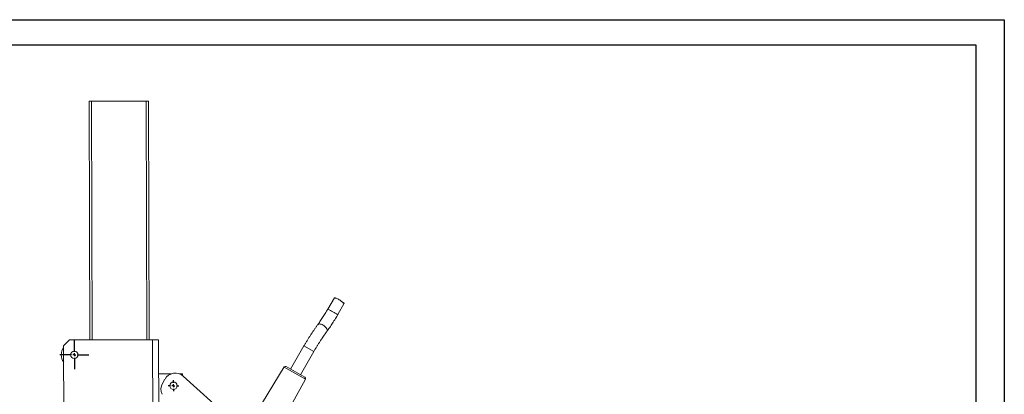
# Model space of a CAD drawing. Header units: millimetres. Extents: x 0 to 420, y 0 to 297.
# Tile 4 of 4: x 143 to 420, y 192 to 297. Entities that reach past the tile are written whole.
import ezdxf

# ---------------------------------------------------------------- set-up
doc = ezdxf.new("R2010")
doc.units = ezdxf.units.MM
doc.layers.add('AM_BOR', color=7, linetype='Continuous')

# ---------------------------------------------------------------- blocks, each defined once
blk = doc.blocks.new('SW_CENTERMARKSYMBOL_3')
at = {"layer": 'AM_BOR', "color": 0}
for p, q in [((0, 0.83), (0, 4.08)), ((-0.83, 0), (-4.08, 0)), ((0, 0), (-0.42, 0)), ((0, 0), (0, 0.42)), ((0, 0), (0, -0.42)), ((0, 0), (0.42, 0)), ((0.83, 0), (4.08, 0)), ((0, -0.83), (0, -4.08))]:
    blk.add_line(p, q, dxfattribs=at)
blk = doc.blocks.new('SW_CENTERMARKSYMBOL_8')
at = {"layer": 'AM_BOR', "color": 0}
for p, q in [((-0.83, 0), (-1.54, 0)), ((0, 0), (-0.42, 0)), ((0, 0.83), (0, 1.54)), ((0, 0), (0, 0.42)), ((0, 0), (0, -0.42)), ((0, 0), (0.42, 0)), ((0.83, 0), (1.54, 0)), ((0, -0.83), (0, -1.54))]:
    blk.add_line(p, q, dxfattribs=at)

msp = doc.modelspace()

# ---------------------------------------------------------------- linework, layer by layer
at = {"color": 218, "linetype": 'Continuous', "lineweight": 30}
for p, q in [((7, 289.96), (412, 289.96)), ((412, 289.96), (412, 7))]:
    msp.add_line(p, q, dxfattribs=at)
at = {"color": 7, "linetype": 'Continuous', "lineweight": 15}
for p, q in [((162.94, 274.11), (163.09, 207.05)), ((178.94, 274.14), (163.61, 274.11)), ((179.61, 274.15), (179.76, 207.08)), ((231.82, 218.88), (230, 215.73)), ((232.75, 214.14), (234.6, 217.34)), ((234.57, 217.39), (234.02, 217.71)), ((234.57, 217.39), (234.61, 217.36)), ((157.42, 207.03), (155.76, 205.36)), ((155.84, 169.11), (155.76, 205.36)), ((157.42, 207.03), (180.76, 207.09)), ((182.42, 207.09), (180.76, 207.09)), ((180.76, 207.09), (180.86, 163.25)), ((182.42, 207.09), (182.52, 163.26)), ((223.28, 205.36), (219.52, 198.86)), ((222.28, 197.27), (226.04, 203.77)), ((217.7, 199.44), (210.06, 186.81)), ((218.29, 199.57), (218.27, 199.58)), ((223.54, 196.54), (218.29, 199.57)), ((185.99, 197.51), (182.45, 197.51)), ((189.11, 197.52), (188.23, 197.52)), ((189.11, 197.52), (189.11, 197.05)), ((205.08, 182.69), (189.35, 196.85)), ((184.23, 196.04), (183.54, 194.84)), ((216.58, 183.04), (223.69, 195.98))]:
    msp.add_line(p, q, dxfattribs=at)
at = {"color": 8, "linetype": 'Continuous', "lineweight": 15}
for p, q in [((163.61, 274.11), (163.76, 207.05)), ((178.94, 274.14), (179.09, 207.08)), ((223.28, 205.36), (226.04, 203.77)), ((217.73, 199.42), (217.7, 199.44)), ((223.69, 195.98), (217.73, 199.42))]:
    msp.add_line(p, q, dxfattribs=at)
at = {"color": 7, "linetype": 'Continuous', "lineweight": 15, "flags": 128}
for points in [[(163.61, 274.11), (163.48, 274.11), (163.35, 274.11), (163.24, 274.11), (163.14, 274.11), (163.05, 274.11), (162.99, 274.11), (162.95, 274.11), (162.94, 274.11)], [(178.94, 274.14), (179.07, 274.14), (179.2, 274.14), (179.31, 274.15), (179.41, 274.15), (179.49, 274.15), (179.56, 274.15), (179.59, 274.15), (179.61, 274.15)]]:
    msp.add_lwpolyline(points, dxfattribs=at)
at = {"color": 8, "linetype": 'Continuous', "lineweight": 15, "flags": 128}
msp.add_lwpolyline([(227.14, 211.32), (227.25, 211.42), (227.41, 211.5), (227.61, 211.53), (227.84, 211.51), (228.1, 211.46), (228.36, 211.36), (228.63, 211.22), (228.89, 211.05), (229.13, 210.86), (229.35, 210.64), (229.53, 210.42), (229.66, 210.19), (229.75, 209.97), (229.79, 209.77), (229.78, 209.59), (229.71, 209.44), (229.7, 209.43)], dxfattribs=at)
at = {"color": 7, "linetype": 'Continuous', "lineweight": 15}
for centre in [(158.77, 202.87), (186.62, 194.18)]:
    msp.add_circle(centre, 1.04, dxfattribs=at)
at = {"color": 8, "linetype": 'Continuous', "lineweight": 15}
msp.add_arc((97.12, -17.38), 268.32, 59.6367, 60.3165, dxfattribs=at)
at = {"color": 7, "linetype": 'Continuous', "lineweight": 15}
for centre, radius, start, end in [((158.77, 202.87), 3.67, 145.0317, 215.2253), ((218.06, 199.22), 0.417, 60, 148.8), ((187.12, 194.38), 3.33, 48, 150), ((223.33, 196.18), 0.417, 331.2, 60), ((186.42, 193.18), 3.33, 150, 205)]:
    msp.add_arc(centre, radius, start, end, dxfattribs=at)
for points, knots in [([(234.59, 217.34), (234.58, 217.33), (234.57, 217.3), (234.41, 217.37), (234.17, 217.59), (233.83, 217.88), (233.41, 218.19), (232.95, 218.48), (232.52, 218.69), (232.14, 218.82), (231.87, 218.87), (231.84, 218.88), (231.82, 218.88)], [0, 0, 0, 0, 0.060069, 0.167733, 0.262419, 0.366323, 0.475356, 0.581613, 0.684353, 0.78806, 0.895738, 1, 1, 1, 1]), ([(230, 215.73), (229.93, 215.62), (229.75, 215.3), (229.44, 214.79), (229.07, 214.18), (228.7, 213.59), (228.33, 213.02), (227.95, 212.47), (227.59, 211.94), (227.32, 211.56), (227.17, 211.36), (227.14, 211.32)], [0, 0, 0, 0, 0.06785, 0.196886, 0.325889, 0.454783, 0.583507, 0.711996, 0.84017, 0.967932, 1, 1, 1, 1]), ([(229.7, 209.43), (229.77, 209.52), (229.97, 209.79), (230.3, 210.27), (230.7, 210.85), (231.1, 211.45), (231.5, 212.07), (231.9, 212.7), (232.28, 213.33), (232.57, 213.81), (232.72, 214.08), (232.75, 214.14)], [0, 0, 0, 0, 0.067946, 0.198158, 0.327914, 0.457271, 0.586329, 0.715172, 0.843869, 0.965689, 1, 1, 1, 1]), ([(227.14, 211.32), (227.06, 211.21), (226.84, 210.91), (226.47, 210.39), (226.02, 209.74), (225.57, 209.08), (225.13, 208.39), (224.68, 207.7), (224.24, 206.98), (223.81, 206.27), (223.49, 205.73), (223.32, 205.43), (223.28, 205.36)], [0, 0, 0, 0, 0.06006, 0.174976, 0.289604, 0.403966, 0.518126, 0.632131, 0.746022, 0.859833, 0.967602, 1, 1, 1, 1]), ([(226.04, 203.77), (226.11, 203.89), (226.31, 204.25), (226.66, 204.84), (227.08, 205.52), (227.5, 206.2), (227.93, 206.86), (228.35, 207.5), (228.77, 208.12), (229.18, 208.72), (229.49, 209.15), (229.67, 209.38), (229.7, 209.43)], [0, 0, 0, 0, 0.059991, 0.174062, 0.288117, 0.402115, 0.516022, 0.629804, 0.743421, 0.856827, 0.969965, 1, 1, 1, 1])]:
    msp.add_open_spline(points, degree=3, knots=knots, dxfattribs=at)
at = {"layer": 'AM_BOR', "color": 7}
for p, q in [((0, 297), (420, 297)), ((420, 297), (420, 0))]:
    msp.add_line(p, q, dxfattribs=at)

# ---------------------------------------------------------------- block references
at = {"layer": 'AM_BOR'}
for name, p in [('SW_CENTERMARKSYMBOL_3', (158.77, 202.87)), ('SW_CENTERMARKSYMBOL_8', (186.62, 194.18))]:
    msp.add_blockref(name, p, dxfattribs=at)

doc.saveas('drawing.dxf')
